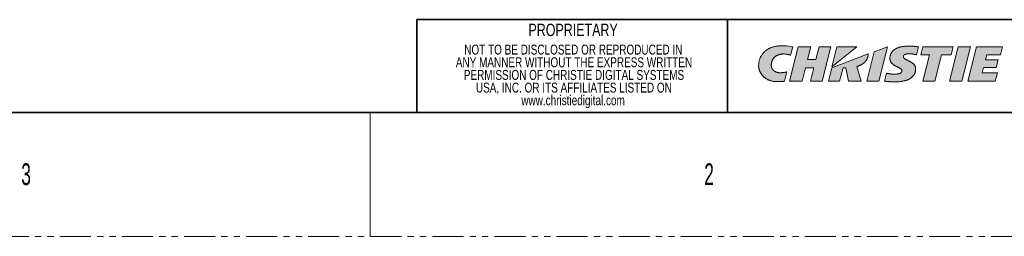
# Model space of a CAD drawing. Header units: millimetres. Extents: x 0 to 1118, y 0 to 864.
# Tile 61 of 86: x 766 to 968, y 0 to 44. Entities that reach past the tile are written whole.
import ezdxf

# ---------------------------------------------------------------- set-up
doc = ezdxf.new("R2010")
doc.units = ezdxf.units.MM
doc.linetypes.add('PHANTOM', pattern=[12.7, 6.35, -1.27, 1.27, -1.27, 1.27, -1.27])
doc.styles.add('SLDTEXTSTYLE1', font='TXT', dxfattribs={"width": 0.6})
doc.styles.add('SLDTEXTSTYLE2', font='TXT', dxfattribs={"width": 0.75})

# ---------------------------------------------------------------- blocks, each defined once
blk = doc.blocks.new('Christie-Logo')
at = {"linetype": 'Continuous'}
h = blk.add_hatch(color=7, dxfattribs=at)
edge = h.paths.add_edge_path(flags=0)
edge.add_spline(control_points=[(82.41, 138.59), (82.41, 138.64), (82.39, 138.74), (82.37, 138.88), (82.37, 139.03), (82.37, 139.17), (82.38, 139.31), (82.39, 139.46), (82.42, 139.6), (82.45, 139.74), (82.5, 139.88), (82.55, 140.02), (82.61, 140.15), (82.67, 140.29), (82.75, 140.41), (82.83, 140.54), (82.93, 140.65), (83.03, 140.77), (83.14, 140.87), (83.26, 140.98), (83.39, 141.07), (83.53, 141.16), (83.67, 141.24), (83.83, 141.31), (83.99, 141.38), (84.17, 141.43), (84.35, 141.48), (84.54, 141.52), (84.74, 141.55), (84.95, 141.56), (85.17, 141.57), (85.4, 141.56), (85.55, 141.55), (85.63, 141.55)], knot_values=[0, 0, 0, 0, 0.028084, 0.056174, 0.084271, 0.112379, 0.140499, 0.168636, 0.196798, 0.224995, 0.253243, 0.281562, 0.309976, 0.338519, 0.36723, 0.396153, 0.425344, 0.454865, 0.484784, 0.515181, 0.546141, 0.577755, 0.610123, 0.643349, 0.677544, 0.712819, 0.749293, 0.787082, 0.826309, 0.867093, 0.909556, 0.953818, 1, 1, 1, 1], weights=[1, 1, 1, 1, 1, 1, 1, 1, 1, 1, 1, 1, 1, 1, 1, 1, 1, 1, 1, 1, 1, 1, 1, 1, 1, 1, 1, 1, 1, 1, 1, 1, 1, 1], degree=3, periodic=0)
edge.add_spline(control_points=[(85.63, 141.55), (85.65, 141.54), (85.68, 141.54), (85.73, 141.53), (85.78, 141.53), (85.82, 141.52), (85.87, 141.51), (85.92, 141.51), (85.97, 141.5), (86.01, 141.49), (86.06, 141.48), (86.1, 141.47), (86.15, 141.46), (86.19, 141.45), (86.23, 141.44), (86.27, 141.43), (86.31, 141.42), (86.35, 141.41), (86.39, 141.4), (86.42, 141.39), (86.46, 141.38), (86.49, 141.37), (86.53, 141.35), (86.56, 141.34), (86.58, 141.33), (86.61, 141.33), (86.64, 141.32), (86.66, 141.31), (86.68, 141.3), (86.7, 141.29), (86.72, 141.28), (86.73, 141.28), (86.74, 141.27), (86.74, 141.27)], knot_values=[0, 0, 0, 0, 0.042348, 0.08466, 0.126877, 0.168935, 0.210773, 0.252326, 0.293529, 0.334317, 0.374623, 0.414381, 0.453524, 0.491982, 0.529688, 0.566573, 0.602568, 0.637603, 0.671607, 0.704512, 0.736246, 0.766738, 0.795919, 0.823716, 0.85006, 0.874878, 0.898101, 0.919656, 0.939475, 0.957486, 0.973622, 0.987815, 1, 1, 1, 1], weights=[1, 1, 1, 1, 1, 1, 1, 1, 1, 1, 1, 1, 1, 1, 1, 1, 1, 1, 1, 1, 1, 1, 1, 1, 1, 1, 1, 1, 1, 1, 1, 1, 1, 1], degree=3, periodic=0)
edge.add_line((86.74, 141.27), (87.25, 143.19))
edge.add_line((87.25, 143.19), (85.79, 143.4))
edge.add_spline(control_points=[(85.79, 143.4), (85.65, 143.41), (85.38, 143.43), (84.99, 143.45), (84.61, 143.45), (84.25, 143.43), (83.89, 143.4), (83.56, 143.35), (83.23, 143.29), (82.92, 143.21), (82.63, 143.13), (82.34, 143.02), (82.07, 142.91), (81.82, 142.78), (81.58, 142.65), (81.35, 142.5), (81.13, 142.34), (80.93, 142.17), (80.74, 142), (80.57, 141.81), (80.4, 141.62), (80.26, 141.42), (80.12, 141.21), (80, 140.99), (79.89, 140.77), (79.79, 140.55), (79.71, 140.31), (79.64, 140.08), (79.58, 139.84), (79.54, 139.59), (79.51, 139.35), (79.49, 139.1), (79.48, 138.93), (79.48, 138.84)], knot_values=[0, 0, 0, 0, 0.045913, 0.090143, 0.132769, 0.173874, 0.21354, 0.251853, 0.288898, 0.32476, 0.359526, 0.393282, 0.426114, 0.458108, 0.489347, 0.519914, 0.549889, 0.579349, 0.608369, 0.63702, 0.665367, 0.693473, 0.721396, 0.749189, 0.776901, 0.804575, 0.83225, 0.859962, 0.88774, 0.915611, 0.943598, 0.971722, 1, 1, 1, 1], weights=[1, 1, 1, 1, 1, 1, 1, 1, 1, 1, 1, 1, 1, 1, 1, 1, 1, 1, 1, 1, 1, 1, 1, 1, 1, 1, 1, 1, 1, 1, 1, 1, 1, 1], degree=3, periodic=0)
edge.add_spline(control_points=[(79.48, 138.84), (79.48, 138.81), (79.48, 138.74), (79.49, 138.62), (79.51, 138.5), (79.53, 138.37), (79.56, 138.24), (79.6, 138.1), (79.64, 137.95), (79.69, 137.81), (79.75, 137.66), (79.82, 137.5), (79.9, 137.35), (79.98, 137.19), (80.08, 137.04), (80.18, 136.89), (80.3, 136.73), (80.42, 136.59), (80.56, 136.44), (80.71, 136.3), (80.86, 136.17), (81.03, 136.04), (81.21, 135.92), (81.41, 135.8), (81.61, 135.7), (81.83, 135.6), (82.06, 135.51), (82.31, 135.44), (82.56, 135.38), (82.84, 135.32), (83.12, 135.29), (83.42, 135.26), (83.63, 135.26), (83.73, 135.26)], knot_values=[0, 0, 0, 0, 0.017058, 0.035556, 0.055409, 0.076534, 0.098846, 0.122267, 0.146719, 0.172131, 0.198439, 0.225583, 0.253513, 0.282187, 0.311571, 0.341644, 0.372394, 0.403825, 0.435949, 0.468796, 0.502409, 0.536845, 0.572177, 0.608491, 0.645887, 0.684481, 0.724399, 0.765778, 0.808765, 0.853516, 0.900194, 0.948964, 1, 1, 1, 1], weights=[1, 1, 1, 1, 1, 1, 1, 1, 1, 1, 1, 1, 1, 1, 1, 1, 1, 1, 1, 1, 1, 1, 1, 1, 1, 1, 1, 1, 1, 1, 1, 1, 1, 1], degree=3, periodic=0)
edge.add_spline(control_points=[(83.73, 135.26), (83.76, 135.26), (83.82, 135.26), (83.9, 135.26), (83.98, 135.26), (84.06, 135.26), (84.13, 135.26), (84.2, 135.27), (84.28, 135.27), (84.34, 135.27), (84.41, 135.27), (84.48, 135.28), (84.54, 135.28), (84.6, 135.28), (84.66, 135.28), (84.72, 135.29), (84.77, 135.29), (84.83, 135.29), (84.88, 135.3), (84.93, 135.3), (84.98, 135.31), (85.02, 135.31), (85.06, 135.31), (85.11, 135.32), (85.15, 135.32), (85.18, 135.33), (85.22, 135.33), (85.25, 135.33), (85.28, 135.34), (85.31, 135.34), (85.34, 135.34), (85.37, 135.35), (85.38, 135.35), (85.39, 135.35)], knot_values=[0, 0, 0, 0, 0.050291, 0.09936, 0.147212, 0.193847, 0.239269, 0.283478, 0.326479, 0.368271, 0.408858, 0.448242, 0.486424, 0.523405, 0.559189, 0.593776, 0.627168, 0.659367, 0.690373, 0.72019, 0.748817, 0.776256, 0.802509, 0.827576, 0.851459, 0.874159, 0.895676, 0.916013, 0.935168, 0.953144, 0.969941, 0.985559, 1, 1, 1, 1], weights=[1, 1, 1, 1, 1, 1, 1, 1, 1, 1, 1, 1, 1, 1, 1, 1, 1, 1, 1, 1, 1, 1, 1, 1, 1, 1, 1, 1, 1, 1, 1, 1, 1, 1], degree=3, periodic=0)
edge.add_line((85.39, 135.35), (85.92, 137.48))
edge.add_spline(control_points=[(85.92, 137.48), (85.91, 137.47), (85.87, 137.46), (85.82, 137.45), (85.77, 137.44), (85.72, 137.43), (85.67, 137.42), (85.62, 137.4), (85.57, 137.39), (85.52, 137.39), (85.48, 137.38), (85.43, 137.37), (85.38, 137.36), (85.33, 137.35), (85.28, 137.35), (85.23, 137.34), (85.18, 137.34), (85.13, 137.33), (85.08, 137.33), (85.03, 137.32), (84.98, 137.32), (84.93, 137.31), (84.88, 137.31), (84.82, 137.31), (84.77, 137.3), (84.71, 137.3), (84.66, 137.3), (84.6, 137.3), (84.54, 137.3), (84.48, 137.3), (84.42, 137.3), (84.36, 137.3), (84.32, 137.3), (84.3, 137.3)], knot_values=[0, 0, 0, 0, 0.032415, 0.064382, 0.09595, 0.127164, 0.158069, 0.18871, 0.219131, 0.249379, 0.279498, 0.309533, 0.339531, 0.369535, 0.399591, 0.429745, 0.46004, 0.490523, 0.521236, 0.552226, 0.583535, 0.615209, 0.64729, 0.679823, 0.71285, 0.746415, 0.78056, 0.815329, 0.850763, 0.886905, 0.923798, 0.961482, 1, 1, 1, 1], weights=[1, 1, 1, 1, 1, 1, 1, 1, 1, 1, 1, 1, 1, 1, 1, 1, 1, 1, 1, 1, 1, 1, 1, 1, 1, 1, 1, 1, 1, 1, 1, 1, 1, 1], degree=3, periodic=0)
edge.add_spline(control_points=[(84.3, 137.3), (84.26, 137.3), (84.19, 137.3), (84.09, 137.3), (83.99, 137.31), (83.89, 137.33), (83.8, 137.35), (83.71, 137.37), (83.62, 137.39), (83.54, 137.42), (83.45, 137.45), (83.37, 137.48), (83.3, 137.52), (83.22, 137.56), (83.15, 137.6), (83.08, 137.64), (83.02, 137.69), (82.96, 137.74), (82.9, 137.79), (82.84, 137.84), (82.79, 137.89), (82.74, 137.95), (82.7, 138), (82.65, 138.06), (82.61, 138.12), (82.58, 138.17), (82.54, 138.23), (82.51, 138.29), (82.49, 138.35), (82.46, 138.41), (82.44, 138.47), (82.43, 138.53), (82.42, 138.57), (82.41, 138.59)], knot_values=[0, 0, 0, 0, 0.042481, 0.083926, 0.124393, 0.163933, 0.202599, 0.240439, 0.277498, 0.31382, 0.349443, 0.384404, 0.418736, 0.452469, 0.48563, 0.518243, 0.550329, 0.581905, 0.612986, 0.643585, 0.673712, 0.703375, 0.73258, 0.761332, 0.789633, 0.817485, 0.84489, 0.871848, 0.89836, 0.924428, 0.950055, 0.975243, 1, 1, 1, 1], weights=[1, 1, 1, 1, 1, 1, 1, 1, 1, 1, 1, 1, 1, 1, 1, 1, 1, 1, 1, 1, 1, 1, 1, 1, 1, 1, 1, 1, 1, 1, 1, 1, 1, 1], degree=3, periodic=0)
h = blk.add_hatch(color=7, dxfattribs=at)
edge = h.paths.add_edge_path(flags=0)
edge.add_spline(control_points=[(110.52, 135.21), (110.49, 135.21), (110.44, 135.21), (110.36, 135.21), (110.28, 135.21), (110.19, 135.21), (110.11, 135.22), (110.03, 135.22), (109.94, 135.22), (109.86, 135.22), (109.77, 135.22), (109.69, 135.22), (109.6, 135.23), (109.52, 135.23), (109.43, 135.23), (109.35, 135.24), (109.27, 135.24), (109.18, 135.25), (109.1, 135.25), (109.02, 135.26), (108.94, 135.26), (108.86, 135.27), (108.78, 135.28), (108.7, 135.29), (108.63, 135.29), (108.55, 135.3), (108.48, 135.31), (108.41, 135.32), (108.34, 135.33), (108.28, 135.34), (108.22, 135.35), (108.16, 135.37), (108.12, 135.37), (108.1, 135.38)], knot_values=[0, 0, 0, 0, 0.032354, 0.065235, 0.098588, 0.132356, 0.166485, 0.200917, 0.235598, 0.270472, 0.305484, 0.340578, 0.375699, 0.410791, 0.445799, 0.480669, 0.515345, 0.549773, 0.583899, 0.617666, 0.651023, 0.683914, 0.716286, 0.748085, 0.77926, 0.809757, 0.839524, 0.86851, 0.896665, 0.923939, 0.950284, 0.975653, 1, 1, 1, 1], weights=[1, 1, 1, 1, 1, 1, 1, 1, 1, 1, 1, 1, 1, 1, 1, 1, 1, 1, 1, 1, 1, 1, 1, 1, 1, 1, 1, 1, 1, 1, 1, 1, 1, 1], degree=3, periodic=0)
edge.add_line((108.1, 135.38), (108.55, 137.19))
edge.add_spline(control_points=[(108.55, 137.19), (108.57, 137.18), (108.61, 137.17), (108.67, 137.16), (108.73, 137.14), (108.79, 137.13), (108.85, 137.12), (108.92, 137.1), (108.99, 137.09), (109.06, 137.08), (109.13, 137.07), (109.2, 137.06), (109.27, 137.05), (109.34, 137.04), (109.41, 137.03), (109.49, 137.02), (109.56, 137.01), (109.64, 137.01), (109.71, 137), (109.78, 136.99), (109.86, 136.99), (109.93, 136.98), (110, 136.98), (110.08, 136.97), (110.15, 136.97), (110.22, 136.97), (110.29, 136.96), (110.35, 136.96), (110.42, 136.96), (110.49, 136.96), (110.55, 136.96), (110.61, 136.95), (110.65, 136.95), (110.67, 136.95)], knot_values=[0, 0, 0, 0, 0.027406, 0.055734, 0.084924, 0.114917, 0.145655, 0.177079, 0.209127, 0.241739, 0.274852, 0.308403, 0.342329, 0.376567, 0.411053, 0.445721, 0.480509, 0.51535, 0.550181, 0.584936, 0.619549, 0.653955, 0.68809, 0.721886, 0.755279, 0.788203, 0.820592, 0.852379, 0.8835, 0.913889, 0.943479, 0.972204, 1, 1, 1, 1], weights=[1, 1, 1, 1, 1, 1, 1, 1, 1, 1, 1, 1, 1, 1, 1, 1, 1, 1, 1, 1, 1, 1, 1, 1, 1, 1, 1, 1, 1, 1, 1, 1, 1, 1], degree=3, periodic=0)
edge.add_spline(control_points=[(110.67, 136.95), (110.7, 136.95), (110.76, 136.96), (110.85, 136.96), (110.93, 136.96), (111.01, 136.97), (111.09, 136.98), (111.16, 136.99), (111.23, 137.01), (111.3, 137.02), (111.37, 137.04), (111.43, 137.06), (111.49, 137.08), (111.54, 137.1), (111.6, 137.13), (111.65, 137.15), (111.7, 137.18), (111.74, 137.21), (111.78, 137.24), (111.82, 137.27), (111.86, 137.3), (111.89, 137.34), (111.92, 137.37), (111.95, 137.41), (111.97, 137.45), (111.99, 137.48), (112.01, 137.52), (112.03, 137.56), (112.04, 137.6), (112.05, 137.65), (112.06, 137.69), (112.06, 137.73), (112.06, 137.76), (112.06, 137.78)], knot_values=[0, 0, 0, 0, 0.049986, 0.09829, 0.144951, 0.190007, 0.233499, 0.275471, 0.315965, 0.355027, 0.392705, 0.429047, 0.464106, 0.497936, 0.530593, 0.562137, 0.592631, 0.62214, 0.650734, 0.678486, 0.705471, 0.731768, 0.757459, 0.782628, 0.807362, 0.831748, 0.855874, 0.87983, 0.903701, 0.927573, 0.951528, 0.975645, 1, 1, 1, 1], weights=[1, 1, 1, 1, 1, 1, 1, 1, 1, 1, 1, 1, 1, 1, 1, 1, 1, 1, 1, 1, 1, 1, 1, 1, 1, 1, 1, 1, 1, 1, 1, 1, 1, 1], degree=3, periodic=0)
edge.add_spline(control_points=[(112.06, 137.78), (112.06, 137.8), (112.06, 137.85), (112.03, 137.93), (111.99, 138), (111.94, 138.07), (111.87, 138.13), (111.79, 138.2), (111.7, 138.26), (111.61, 138.32), (111.5, 138.37), (111.39, 138.43), (111.27, 138.49), (111.15, 138.55), (111.02, 138.61), (110.89, 138.67), (110.76, 138.74), (110.63, 138.81), (110.49, 138.88), (110.36, 138.95), (110.24, 139.03), (110.11, 139.12), (110, 139.21), (109.88, 139.31), (109.78, 139.41), (109.68, 139.52), (109.59, 139.64), (109.51, 139.76), (109.45, 139.9), (109.39, 140.05), (109.35, 140.2), (109.33, 140.37), (109.33, 140.48), (109.33, 140.54)], knot_values=[0, 0, 0, 0, 0.019209, 0.038196, 0.057776, 0.078541, 0.100854, 0.124897, 0.150722, 0.178288, 0.207499, 0.238218, 0.270283, 0.30352, 0.337743, 0.372768, 0.40841, 0.444493, 0.480851, 0.517334, 0.55381, 0.590176, 0.626361, 0.662332, 0.698105, 0.733753, 0.769413, 0.80529, 0.841665, 0.878888, 0.91737, 0.957575, 1, 1, 1, 1], weights=[1, 1, 1, 1, 1, 1, 1, 1, 1, 1, 1, 1, 1, 1, 1, 1, 1, 1, 1, 1, 1, 1, 1, 1, 1, 1, 1, 1, 1, 1, 1, 1, 1, 1], degree=3, periodic=0)
edge.add_spline(control_points=[(109.33, 140.54), (109.33, 140.59), (109.33, 140.71), (109.34, 140.87), (109.36, 141.03), (109.4, 141.19), (109.44, 141.34), (109.49, 141.48), (109.54, 141.62), (109.61, 141.76), (109.69, 141.89), (109.78, 142.02), (109.87, 142.14), (109.98, 142.25), (110.09, 142.36), (110.22, 142.47), (110.35, 142.57), (110.49, 142.66), (110.65, 142.75), (110.81, 142.83), (110.98, 142.91), (111.16, 142.98), (111.36, 143.05), (111.56, 143.11), (111.77, 143.16), (111.99, 143.21), (112.22, 143.25), (112.46, 143.28), (112.71, 143.31), (112.97, 143.34), (113.24, 143.35), (113.53, 143.36), (113.72, 143.36), (113.81, 143.36)], knot_values=[0, 0, 0, 0, 0.028319, 0.05596, 0.082999, 0.109522, 0.135619, 0.161391, 0.186941, 0.212379, 0.237819, 0.263376, 0.289169, 0.315311, 0.341918, 0.369099, 0.39696, 0.425601, 0.455118, 0.485598, 0.517124, 0.549773, 0.583616, 0.618718, 0.655141, 0.692939, 0.732166, 0.772869, 0.815094, 0.858881, 0.904271, 0.951299, 1, 1, 1, 1], weights=[1, 1, 1, 1, 1, 1, 1, 1, 1, 1, 1, 1, 1, 1, 1, 1, 1, 1, 1, 1, 1, 1, 1, 1, 1, 1, 1, 1, 1, 1, 1, 1, 1, 1], degree=3, periodic=0)
edge.add_spline(control_points=[(113.81, 143.36), (113.84, 143.36), (113.88, 143.36), (113.95, 143.36), (114.01, 143.36), (114.08, 143.36), (114.15, 143.36), (114.22, 143.35), (114.28, 143.35), (114.35, 143.35), (114.42, 143.34), (114.49, 143.34), (114.55, 143.33), (114.62, 143.32), (114.68, 143.32), (114.75, 143.31), (114.82, 143.31), (114.88, 143.3), (114.95, 143.29), (115.01, 143.28), (115.07, 143.28), (115.14, 143.27), (115.2, 143.26), (115.26, 143.25), (115.33, 143.25), (115.39, 143.24), (115.45, 143.23), (115.51, 143.22), (115.57, 143.22), (115.63, 143.21), (115.69, 143.2), (115.75, 143.19), (115.78, 143.19), (115.8, 143.19)], knot_values=[0, 0, 0, 0, 0.033688, 0.067401, 0.101127, 0.134857, 0.168578, 0.20228, 0.23595, 0.269577, 0.303147, 0.336649, 0.370069, 0.403395, 0.436612, 0.469708, 0.502668, 0.535479, 0.568128, 0.600599, 0.632878, 0.664952, 0.696805, 0.728424, 0.759793, 0.790898, 0.821724, 0.852256, 0.882481, 0.912382, 0.941945, 0.971156, 1, 1, 1, 1], weights=[1, 1, 1, 1, 1, 1, 1, 1, 1, 1, 1, 1, 1, 1, 1, 1, 1, 1, 1, 1, 1, 1, 1, 1, 1, 1, 1, 1, 1, 1, 1, 1, 1, 1], degree=3, periodic=0)
edge.add_line((115.8, 143.19), (115.35, 141.39))
edge.add_spline(control_points=[(115.35, 141.39), (115.34, 141.39), (115.31, 141.4), (115.26, 141.41), (115.22, 141.42), (115.17, 141.43), (115.12, 141.44), (115.07, 141.45), (115.02, 141.46), (114.97, 141.47), (114.92, 141.48), (114.87, 141.49), (114.82, 141.5), (114.77, 141.51), (114.72, 141.52), (114.66, 141.52), (114.61, 141.53), (114.56, 141.54), (114.5, 141.55), (114.45, 141.55), (114.4, 141.56), (114.34, 141.56), (114.29, 141.57), (114.24, 141.58), (114.19, 141.58), (114.14, 141.58), (114.09, 141.59), (114.03, 141.59), (113.98, 141.59), (113.94, 141.59), (113.89, 141.6), (113.84, 141.6), (113.81, 141.6), (113.79, 141.6)], knot_values=[0, 0, 0, 0, 0.028728, 0.0581, 0.088073, 0.118605, 0.149654, 0.181179, 0.213136, 0.245484, 0.27818, 0.311182, 0.344447, 0.377932, 0.411596, 0.445396, 0.47929, 0.513234, 0.547187, 0.581106, 0.61495, 0.648676, 0.682242, 0.715606, 0.748727, 0.781563, 0.814073, 0.846216, 0.87795, 0.909236, 0.940032, 0.9703, 1, 1, 1, 1], weights=[1, 1, 1, 1, 1, 1, 1, 1, 1, 1, 1, 1, 1, 1, 1, 1, 1, 1, 1, 1, 1, 1, 1, 1, 1, 1, 1, 1, 1, 1, 1, 1, 1, 1], degree=3, periodic=0)
edge.add_spline(control_points=[(113.79, 141.6), (113.76, 141.6), (113.69, 141.6), (113.59, 141.59), (113.5, 141.59), (113.41, 141.58), (113.33, 141.58), (113.25, 141.57), (113.17, 141.56), (113.1, 141.55), (113.03, 141.53), (112.97, 141.52), (112.91, 141.5), (112.85, 141.49), (112.8, 141.47), (112.75, 141.45), (112.7, 141.43), (112.66, 141.41), (112.62, 141.38), (112.59, 141.36), (112.56, 141.33), (112.53, 141.31), (112.5, 141.28), (112.48, 141.25), (112.46, 141.22), (112.44, 141.19), (112.42, 141.16), (112.41, 141.13), (112.4, 141.09), (112.39, 141.06), (112.39, 141.03), (112.39, 140.99), (112.39, 140.97), (112.38, 140.96)], knot_values=[0, 0, 0, 0, 0.059859, 0.117012, 0.171528, 0.223477, 0.272932, 0.319967, 0.364659, 0.407086, 0.447332, 0.485482, 0.521623, 0.55585, 0.588259, 0.618954, 0.648043, 0.675639, 0.701863, 0.726841, 0.750706, 0.773595, 0.795649, 0.817012, 0.837829, 0.858241, 0.878384, 0.898387, 0.918368, 0.938434, 0.958677, 0.979177, 1, 1, 1, 1], weights=[1, 1, 1, 1, 1, 1, 1, 1, 1, 1, 1, 1, 1, 1, 1, 1, 1, 1, 1, 1, 1, 1, 1, 1, 1, 1, 1, 1, 1, 1, 1, 1, 1, 1], degree=3, periodic=0)
edge.add_spline(control_points=[(112.38, 140.96), (112.39, 140.93), (112.39, 140.87), (112.42, 140.79), (112.46, 140.71), (112.51, 140.63), (112.58, 140.56), (112.66, 140.5), (112.75, 140.43), (112.85, 140.37), (112.95, 140.31), (113.07, 140.25), (113.19, 140.19), (113.31, 140.12), (113.44, 140.06), (113.58, 140), (113.71, 139.93), (113.84, 139.87), (113.98, 139.79), (114.11, 139.72), (114.24, 139.64), (114.37, 139.56), (114.49, 139.47), (114.6, 139.37), (114.71, 139.27), (114.81, 139.16), (114.9, 139.05), (114.98, 138.93), (115.04, 138.79), (115.1, 138.65), (115.14, 138.5), (115.16, 138.34), (115.17, 138.23), (115.17, 138.17)], knot_values=[0, 0, 0, 0, 0.020901, 0.041381, 0.062233, 0.084055, 0.107241, 0.132004, 0.158427, 0.186495, 0.21613, 0.247209, 0.27958, 0.313072, 0.347506, 0.382695, 0.418455, 0.454605, 0.490975, 0.527408, 0.563766, 0.599935, 0.635833, 0.671418, 0.706693, 0.741721, 0.77663, 0.811619, 0.846968, 0.883032, 0.920233, 0.95905, 1, 1, 1, 1], weights=[1, 1, 1, 1, 1, 1, 1, 1, 1, 1, 1, 1, 1, 1, 1, 1, 1, 1, 1, 1, 1, 1, 1, 1, 1, 1, 1, 1, 1, 1, 1, 1, 1, 1], degree=3, periodic=0)
edge.add_spline(control_points=[(115.17, 138.17), (115.17, 138.11), (115.16, 138), (115.15, 137.83), (115.12, 137.67), (115.09, 137.51), (115.05, 137.35), (114.99, 137.2), (114.93, 137.05), (114.85, 136.91), (114.77, 136.77), (114.68, 136.64), (114.57, 136.51), (114.46, 136.39), (114.34, 136.28), (114.21, 136.17), (114.06, 136.06), (113.91, 135.96), (113.75, 135.87), (113.58, 135.78), (113.4, 135.7), (113.21, 135.62), (113.01, 135.55), (112.81, 135.49), (112.59, 135.43), (112.36, 135.38), (112.13, 135.34), (111.88, 135.3), (111.63, 135.27), (111.36, 135.24), (111.09, 135.23), (110.8, 135.21), (110.61, 135.21), (110.52, 135.21)], knot_values=[0, 0, 0, 0, 0.028, 0.055411, 0.082315, 0.108802, 0.134965, 0.160902, 0.186714, 0.212505, 0.238378, 0.264438, 0.290788, 0.317528, 0.344754, 0.372561, 0.401034, 0.430258, 0.460309, 0.49126, 0.523177, 0.556123, 0.590154, 0.625324, 0.66168, 0.699268, 0.738129, 0.778302, 0.819822, 0.862722, 0.907033, 0.952783, 1, 1, 1, 1], weights=[1, 1, 1, 1, 1, 1, 1, 1, 1, 1, 1, 1, 1, 1, 1, 1, 1, 1, 1, 1, 1, 1, 1, 1, 1, 1, 1, 1, 1, 1, 1, 1, 1, 1], degree=3, periodic=0)
for points in [[(93.95, 135.38), (95.92, 143.19), (93.23, 143.19), (92.5, 140.34), (90.59, 140.34), (91.32, 143.19), (88.5, 143.19), (86.54, 135.38), (89.36, 135.38), (90.13, 138.43), (92.02, 138.43), (91.27, 135.38)], [(97.28, 143.19), (96.15, 138.65), (101.79, 143.19)], [(106.84, 135.38), (108.79, 143.18), (108.79, 143.19), (105.73, 142.05), (104.06, 135.38)], [(123.24, 141.35), (123.7, 143.19), (116.84, 143.19), (116.38, 141.35), (118.33, 141.35), (116.79, 135.38), (119.57, 135.38), (121.07, 141.35)], [(125.68, 135.38), (127.64, 143.19), (127.64, 143.19), (124.86, 143.19), (122.9, 135.38)], [(131.32, 141.36), (134.45, 141.36), (134.91, 143.19), (129, 143.19), (127.04, 135.38), (133.27, 135.38), (133.74, 137.24), (130.28, 137.24), (130.6, 138.5), (133.51, 138.5), (133.95, 140.26), (131.05, 140.26)]]:
    blk.add_hatch(color=7, dxfattribs=at).paths.add_polyline_path(points, flags=0)
h = blk.add_hatch(color=7, dxfattribs=at)
edge = h.paths.add_edge_path(flags=0)
edge.add_line((97.85, 135.38), (98.68, 138.42))
edge.add_line((98.68, 138.42), (99.33, 138.42))
edge.add_line((99.33, 138.42), (99.94, 135.38))
edge.add_line((99.94, 135.38), (102.76, 135.38))
edge.add_line((102.76, 135.38), (101.84, 138.71))
edge.add_spline(control_points=[(101.84, 138.71), (101.88, 138.73), (101.96, 138.75), (102.07, 138.79), (102.19, 138.83), (102.3, 138.88), (102.41, 138.92), (102.52, 138.97), (102.62, 139.02), (102.72, 139.07), (102.82, 139.12), (102.92, 139.18), (103.01, 139.23), (103.11, 139.29), (103.19, 139.35), (103.28, 139.41), (103.36, 139.47), (103.44, 139.54), (103.52, 139.6), (103.59, 139.67), (103.66, 139.74), (103.73, 139.81), (103.79, 139.89), (103.85, 139.96), (103.91, 140.04), (103.97, 140.12), (104.02, 140.2), (104.06, 140.28), (104.11, 140.36), (104.15, 140.45), (104.19, 140.53), (104.22, 140.62), (104.24, 140.68), (104.25, 140.71)], knot_values=[0, 0, 0, 0, 0.038456, 0.076397, 0.113823, 0.150738, 0.187146, 0.223052, 0.258461, 0.293382, 0.327822, 0.361792, 0.3953, 0.428361, 0.460987, 0.493195, 0.525, 0.556421, 0.587479, 0.618195, 0.648595, 0.678703, 0.708548, 0.738159, 0.767568, 0.79681, 0.825919, 0.854933, 0.883892, 0.912835, 0.941805, 0.970845, 1, 1, 1, 1], weights=[1, 1, 1, 1, 1, 1, 1, 1, 1, 1, 1, 1, 1, 1, 1, 1, 1, 1, 1, 1, 1, 1, 1, 1, 1, 1, 1, 1, 1, 1, 1, 1, 1, 1], degree=3, periodic=0)
edge.add_spline(control_points=[(104.25, 140.71), (104.25, 140.72), (104.26, 140.74), (104.27, 140.77), (104.28, 140.81), (104.29, 140.84), (104.3, 140.87), (104.3, 140.9), (104.31, 140.93), (104.32, 140.95), (104.32, 140.98), (104.33, 141.01), (104.34, 141.04), (104.34, 141.07), (104.35, 141.09), (104.35, 141.12), (104.36, 141.15), (104.36, 141.18), (104.37, 141.2), (104.37, 141.23), (104.38, 141.26), (104.38, 141.28), (104.38, 141.31), (104.39, 141.33), (104.39, 141.36), (104.39, 141.39), (104.4, 141.41), (104.4, 141.44), (104.4, 141.46), (104.4, 141.49), (104.41, 141.52), (104.41, 141.54), (104.41, 141.56), (104.41, 141.57)], knot_values=[0, 0, 0, 0, 0.038456, 0.076214, 0.113304, 0.149756, 0.185598, 0.220862, 0.255575, 0.289769, 0.323472, 0.356714, 0.389526, 0.421936, 0.453973, 0.485669, 0.51705, 0.548148, 0.578991, 0.609608, 0.640027, 0.670279, 0.70039, 0.730391, 0.760308, 0.790171, 0.820007, 0.849843, 0.879708, 0.909629, 0.939634, 0.969748, 1, 1, 1, 1], weights=[1, 1, 1, 1, 1, 1, 1, 1, 1, 1, 1, 1, 1, 1, 1, 1, 1, 1, 1, 1, 1, 1, 1, 1, 1, 1, 1, 1, 1, 1, 1, 1, 1, 1], degree=3, periodic=0)
edge.add_line((104.41, 141.57), (96.09, 138.42))
edge.add_line((96.09, 138.42), (95.33, 135.38))
edge.add_line((95.33, 135.38), (97.85, 135.38))
at = {"color": 7, "linetype": 'Continuous', "lineweight": 18}
for p, q in [((87.25, 143.19), (85.79, 143.4)), ((88.5, 143.19), (86.54, 135.38)), ((86.74, 141.27), (87.25, 143.19)), ((91.32, 143.19), (88.5, 143.19)), ((90.59, 140.34), (91.32, 143.19)), ((93.23, 143.19), (92.5, 140.34)), ((95.92, 143.19), (93.23, 143.19)), ((93.95, 135.38), (95.92, 143.19)), ((104.41, 141.57), (96.09, 138.42)), ((96.15, 138.65), (101.79, 143.19)), ((97.28, 143.19), (96.15, 138.65)), ((101.79, 143.19), (97.28, 143.19)), ((105.73, 142.05), (104.06, 135.38)), ((108.79, 143.19), (105.73, 142.05)), ((106.84, 135.38), (108.79, 143.18)), ((108.79, 143.18), (108.79, 143.19)), ((115.8, 143.19), (115.35, 141.39)), ((116.84, 143.19), (116.38, 141.35)), ((116.38, 141.35), (118.33, 141.35)), ((118.33, 141.35), (116.79, 135.38)), ((123.7, 143.19), (116.84, 143.19)), ((119.57, 135.38), (121.07, 141.35)), ((121.07, 141.35), (123.24, 141.35)), ((124.86, 143.19), (122.9, 135.38)), ((123.24, 141.35), (123.7, 143.19)), ((127.64, 143.19), (124.86, 143.19)), ((125.68, 135.38), (127.64, 143.19)), ((129, 143.19), (127.04, 135.38)), ((127.64, 143.19), (127.64, 143.19)), ((134.91, 143.19), (129, 143.19)), ((131.05, 140.26), (131.32, 141.36)), ((131.32, 141.36), (134.45, 141.36)), ((134.45, 141.36), (134.91, 143.19)), ((92.5, 140.34), (90.59, 140.34)), ((133.95, 140.26), (131.05, 140.26)), ((133.51, 138.5), (133.95, 140.26)), ((85.39, 135.35), (85.92, 137.48)), ((89.36, 135.38), (90.13, 138.43)), ((90.13, 138.43), (92.02, 138.43)), ((92.02, 138.43), (91.27, 135.38)), ((96.09, 138.42), (95.33, 135.38)), ((97.85, 135.38), (98.68, 138.42)), ((98.68, 138.42), (99.33, 138.42)), ((99.33, 138.42), (99.94, 135.38)), ((102.76, 135.38), (101.84, 138.71)), ((108.1, 135.38), (108.55, 137.19)), ((130.28, 137.24), (130.6, 138.5)), ((133.74, 137.24), (130.28, 137.24)), ((130.6, 138.5), (133.51, 138.5)), ((133.27, 135.38), (133.74, 137.24)), ((86.54, 135.38), (89.36, 135.38)), ((91.27, 135.38), (93.95, 135.38)), ((95.33, 135.38), (97.85, 135.38)), ((99.94, 135.38), (102.76, 135.38)), ((104.06, 135.38), (106.84, 135.38)), ((116.79, 135.38), (119.57, 135.38)), ((122.9, 135.38), (125.68, 135.38)), ((127.04, 135.38), (133.27, 135.38))]:
    blk.add_line(p, q, dxfattribs=at)
at = {"color": 8, "linetype": 'Continuous', "lineweight": 0}
for points, knots in [([(85.79, 143.4), (85.65, 143.41), (85.38, 143.43), (84.99, 143.45), (84.61, 143.45), (84.25, 143.43), (83.89, 143.4), (83.56, 143.35), (83.23, 143.29), (82.92, 143.21), (82.63, 143.13), (82.34, 143.02), (82.07, 142.91), (81.82, 142.78), (81.58, 142.65), (81.35, 142.5), (81.13, 142.34), (80.93, 142.17), (80.74, 142), (80.57, 141.81), (80.4, 141.62), (80.26, 141.42), (80.12, 141.21), (80, 140.99), (79.89, 140.77), (79.79, 140.55), (79.71, 140.31), (79.64, 140.08), (79.58, 139.84), (79.54, 139.59), (79.51, 139.35), (79.49, 139.1), (79.48, 138.93), (79.48, 138.84)], [0, 0, 0, 0, 0.045913, 0.090143, 0.132769, 0.173874, 0.21354, 0.251853, 0.288898, 0.32476, 0.359526, 0.393282, 0.426114, 0.458108, 0.489347, 0.519914, 0.549889, 0.579349, 0.608369, 0.63702, 0.665367, 0.693473, 0.721396, 0.749189, 0.776901, 0.804575, 0.83225, 0.859962, 0.88774, 0.915611, 0.943598, 0.971722, 1, 1, 1, 1]), ([(109.33, 140.54), (109.33, 140.59), (109.33, 140.71), (109.34, 140.87), (109.36, 141.03), (109.4, 141.19), (109.44, 141.34), (109.49, 141.48), (109.54, 141.62), (109.61, 141.76), (109.69, 141.89), (109.78, 142.02), (109.87, 142.14), (109.98, 142.25), (110.09, 142.36), (110.22, 142.47), (110.35, 142.57), (110.49, 142.66), (110.65, 142.75), (110.81, 142.83), (110.98, 142.91), (111.16, 142.98), (111.36, 143.05), (111.56, 143.11), (111.77, 143.16), (111.99, 143.21), (112.22, 143.25), (112.46, 143.28), (112.71, 143.31), (112.97, 143.34), (113.24, 143.35), (113.53, 143.36), (113.72, 143.36), (113.81, 143.36)], [0, 0, 0, 0, 0.028319, 0.05596, 0.082999, 0.109522, 0.135619, 0.161391, 0.186941, 0.212379, 0.237819, 0.263376, 0.289169, 0.315311, 0.341918, 0.369099, 0.39696, 0.425601, 0.455118, 0.485598, 0.517124, 0.549773, 0.583616, 0.618718, 0.655141, 0.692939, 0.732166, 0.772869, 0.815094, 0.858881, 0.904271, 0.951299, 1, 1, 1, 1]), ([(113.81, 143.36), (113.84, 143.36), (113.88, 143.36), (113.95, 143.36), (114.01, 143.36), (114.08, 143.36), (114.15, 143.36), (114.22, 143.35), (114.28, 143.35), (114.35, 143.35), (114.42, 143.34), (114.49, 143.34), (114.55, 143.33), (114.62, 143.32), (114.68, 143.32), (114.75, 143.31), (114.82, 143.31), (114.88, 143.3), (114.95, 143.29), (115.01, 143.28), (115.07, 143.28), (115.14, 143.27), (115.2, 143.26), (115.26, 143.25), (115.33, 143.25), (115.39, 143.24), (115.45, 143.23), (115.51, 143.22), (115.57, 143.22), (115.63, 143.21), (115.69, 143.2), (115.75, 143.19), (115.78, 143.19), (115.8, 143.19)], [0, 0, 0, 0, 0.033688, 0.067401, 0.101127, 0.134857, 0.168578, 0.20228, 0.23595, 0.269577, 0.303147, 0.336649, 0.370069, 0.403395, 0.436612, 0.469708, 0.502668, 0.535479, 0.568128, 0.600599, 0.632878, 0.664952, 0.696805, 0.728424, 0.759793, 0.790898, 0.821724, 0.852256, 0.882481, 0.912382, 0.941945, 0.971156, 1, 1, 1, 1]), ([(82.41, 138.59), (82.41, 138.64), (82.39, 138.74), (82.37, 138.88), (82.37, 139.03), (82.37, 139.17), (82.38, 139.31), (82.39, 139.46), (82.42, 139.6), (82.45, 139.74), (82.5, 139.88), (82.55, 140.02), (82.61, 140.15), (82.67, 140.29), (82.75, 140.41), (82.83, 140.54), (82.93, 140.65), (83.03, 140.77), (83.14, 140.87), (83.26, 140.98), (83.39, 141.07), (83.53, 141.16), (83.67, 141.24), (83.83, 141.31), (83.99, 141.38), (84.17, 141.43), (84.35, 141.48), (84.54, 141.52), (84.74, 141.55), (84.95, 141.56), (85.17, 141.57), (85.4, 141.56), (85.55, 141.55), (85.63, 141.55)], [0, 0, 0, 0, 0.028084, 0.056174, 0.084271, 0.112379, 0.140499, 0.168636, 0.196798, 0.224995, 0.253243, 0.281562, 0.309976, 0.338519, 0.36723, 0.396153, 0.425344, 0.454865, 0.484784, 0.515181, 0.546141, 0.577755, 0.610123, 0.643349, 0.677544, 0.712819, 0.749293, 0.787082, 0.826309, 0.867093, 0.909556, 0.953818, 1, 1, 1, 1]), ([(85.63, 141.55), (85.65, 141.54), (85.68, 141.54), (85.73, 141.53), (85.78, 141.53), (85.82, 141.52), (85.87, 141.51), (85.92, 141.51), (85.97, 141.5), (86.01, 141.49), (86.06, 141.48), (86.1, 141.47), (86.15, 141.46), (86.19, 141.45), (86.23, 141.44), (86.27, 141.43), (86.31, 141.42), (86.35, 141.41), (86.39, 141.4), (86.42, 141.39), (86.46, 141.38), (86.49, 141.37), (86.53, 141.35), (86.56, 141.34), (86.58, 141.33), (86.61, 141.33), (86.64, 141.32), (86.66, 141.31), (86.68, 141.3), (86.7, 141.29), (86.72, 141.28), (86.73, 141.28), (86.74, 141.27), (86.74, 141.27)], [0, 0, 0, 0, 0.042348, 0.08466, 0.126877, 0.168935, 0.210773, 0.252326, 0.293529, 0.334317, 0.374623, 0.414381, 0.453524, 0.491982, 0.529688, 0.566573, 0.602568, 0.637603, 0.671607, 0.704512, 0.736246, 0.766738, 0.795919, 0.823716, 0.85006, 0.874878, 0.898101, 0.919656, 0.939475, 0.957486, 0.973622, 0.987815, 1, 1, 1, 1]), ([(104.25, 140.71), (104.25, 140.72), (104.26, 140.74), (104.27, 140.77), (104.28, 140.81), (104.29, 140.84), (104.3, 140.87), (104.3, 140.9), (104.31, 140.93), (104.32, 140.95), (104.32, 140.98), (104.33, 141.01), (104.34, 141.04), (104.34, 141.07), (104.35, 141.09), (104.35, 141.12), (104.36, 141.15), (104.36, 141.18), (104.37, 141.2), (104.37, 141.23), (104.38, 141.26), (104.38, 141.28), (104.38, 141.31), (104.39, 141.33), (104.39, 141.36), (104.39, 141.39), (104.4, 141.41), (104.4, 141.44), (104.4, 141.46), (104.4, 141.49), (104.41, 141.52), (104.41, 141.54), (104.41, 141.56), (104.41, 141.57)], [0, 0, 0, 0, 0.038456, 0.076214, 0.113304, 0.149756, 0.185598, 0.220862, 0.255575, 0.289769, 0.323472, 0.356714, 0.389526, 0.421936, 0.453973, 0.485669, 0.51705, 0.548148, 0.578991, 0.609608, 0.640027, 0.670279, 0.70039, 0.730391, 0.760308, 0.790171, 0.820007, 0.849843, 0.879708, 0.909629, 0.939634, 0.969748, 1, 1, 1, 1]), ([(113.79, 141.6), (113.76, 141.6), (113.69, 141.6), (113.59, 141.59), (113.5, 141.59), (113.41, 141.58), (113.33, 141.58), (113.25, 141.57), (113.17, 141.56), (113.1, 141.55), (113.03, 141.53), (112.97, 141.52), (112.91, 141.5), (112.85, 141.49), (112.8, 141.47), (112.75, 141.45), (112.7, 141.43), (112.66, 141.41), (112.62, 141.38), (112.59, 141.36), (112.56, 141.33), (112.53, 141.31), (112.5, 141.28), (112.48, 141.25), (112.46, 141.22), (112.44, 141.19), (112.42, 141.16), (112.41, 141.13), (112.4, 141.09), (112.39, 141.06), (112.39, 141.03), (112.39, 140.99), (112.39, 140.97), (112.38, 140.96)], [0, 0, 0, 0, 0.059859, 0.117012, 0.171528, 0.223477, 0.272932, 0.319967, 0.364659, 0.407086, 0.447332, 0.485482, 0.521623, 0.55585, 0.588259, 0.618954, 0.648043, 0.675639, 0.701863, 0.726841, 0.750706, 0.773595, 0.795649, 0.817012, 0.837829, 0.858241, 0.878384, 0.898387, 0.918368, 0.938434, 0.958677, 0.979177, 1, 1, 1, 1]), ([(115.35, 141.39), (115.34, 141.39), (115.31, 141.4), (115.26, 141.41), (115.22, 141.42), (115.17, 141.43), (115.12, 141.44), (115.07, 141.45), (115.02, 141.46), (114.97, 141.47), (114.92, 141.48), (114.87, 141.49), (114.82, 141.5), (114.77, 141.51), (114.72, 141.52), (114.66, 141.52), (114.61, 141.53), (114.56, 141.54), (114.5, 141.55), (114.45, 141.55), (114.4, 141.56), (114.34, 141.56), (114.29, 141.57), (114.24, 141.58), (114.19, 141.58), (114.14, 141.58), (114.09, 141.59), (114.03, 141.59), (113.98, 141.59), (113.94, 141.59), (113.89, 141.6), (113.84, 141.6), (113.81, 141.6), (113.79, 141.6)], [0, 0, 0, 0, 0.028728, 0.0581, 0.088073, 0.118605, 0.149654, 0.181179, 0.213136, 0.245484, 0.27818, 0.311182, 0.344447, 0.377932, 0.411596, 0.445396, 0.47929, 0.513234, 0.547187, 0.581106, 0.61495, 0.648676, 0.682242, 0.715606, 0.748727, 0.781563, 0.814073, 0.846216, 0.87795, 0.909236, 0.940032, 0.9703, 1, 1, 1, 1]), ([(79.48, 138.84), (79.48, 138.81), (79.48, 138.74), (79.49, 138.62), (79.51, 138.5), (79.53, 138.37), (79.56, 138.24), (79.6, 138.1), (79.64, 137.95), (79.69, 137.81), (79.75, 137.66), (79.82, 137.5), (79.9, 137.35), (79.98, 137.19), (80.08, 137.04), (80.18, 136.89), (80.3, 136.73), (80.42, 136.59), (80.56, 136.44), (80.71, 136.3), (80.86, 136.17), (81.03, 136.04), (81.21, 135.92), (81.41, 135.8), (81.61, 135.7), (81.83, 135.6), (82.06, 135.51), (82.31, 135.44), (82.56, 135.38), (82.84, 135.32), (83.12, 135.29), (83.42, 135.26), (83.63, 135.26), (83.73, 135.26)], [0, 0, 0, 0, 0.017058, 0.035556, 0.055409, 0.076534, 0.098846, 0.122267, 0.146719, 0.172131, 0.198439, 0.225583, 0.253513, 0.282187, 0.311571, 0.341644, 0.372394, 0.403825, 0.435949, 0.468796, 0.502409, 0.536845, 0.572177, 0.608491, 0.645887, 0.684481, 0.724399, 0.765778, 0.808765, 0.853516, 0.900194, 0.948964, 1, 1, 1, 1]), ([(101.84, 138.71), (101.88, 138.73), (101.96, 138.75), (102.07, 138.79), (102.19, 138.83), (102.3, 138.88), (102.41, 138.92), (102.52, 138.97), (102.62, 139.02), (102.72, 139.07), (102.82, 139.12), (102.92, 139.18), (103.01, 139.23), (103.11, 139.29), (103.19, 139.35), (103.28, 139.41), (103.36, 139.47), (103.44, 139.54), (103.52, 139.6), (103.59, 139.67), (103.66, 139.74), (103.73, 139.81), (103.79, 139.89), (103.85, 139.96), (103.91, 140.04), (103.97, 140.12), (104.02, 140.2), (104.06, 140.28), (104.11, 140.36), (104.15, 140.45), (104.19, 140.53), (104.22, 140.62), (104.24, 140.68), (104.25, 140.71)], [0, 0, 0, 0, 0.038456, 0.076397, 0.113823, 0.150738, 0.187146, 0.223052, 0.258461, 0.293382, 0.327822, 0.361792, 0.3953, 0.428361, 0.460987, 0.493195, 0.525, 0.556421, 0.587479, 0.618195, 0.648595, 0.678703, 0.708548, 0.738159, 0.767568, 0.79681, 0.825919, 0.854933, 0.883892, 0.912835, 0.941805, 0.970845, 1, 1, 1, 1]), ([(112.06, 137.78), (112.06, 137.8), (112.06, 137.85), (112.03, 137.93), (111.99, 138), (111.94, 138.07), (111.87, 138.13), (111.79, 138.2), (111.7, 138.26), (111.61, 138.32), (111.5, 138.37), (111.39, 138.43), (111.27, 138.49), (111.15, 138.55), (111.02, 138.61), (110.89, 138.67), (110.76, 138.74), (110.63, 138.81), (110.49, 138.88), (110.36, 138.95), (110.24, 139.03), (110.11, 139.12), (110, 139.21), (109.88, 139.31), (109.78, 139.41), (109.68, 139.52), (109.59, 139.64), (109.51, 139.76), (109.45, 139.9), (109.39, 140.05), (109.35, 140.2), (109.33, 140.37), (109.33, 140.48), (109.33, 140.54)], [0, 0, 0, 0, 0.019209, 0.038196, 0.057776, 0.078541, 0.100854, 0.124897, 0.150722, 0.178288, 0.207499, 0.238218, 0.270283, 0.30352, 0.337743, 0.372768, 0.40841, 0.444493, 0.480851, 0.517334, 0.55381, 0.590176, 0.626361, 0.662332, 0.698105, 0.733753, 0.769413, 0.80529, 0.841665, 0.878888, 0.91737, 0.957575, 1, 1, 1, 1]), ([(112.38, 140.96), (112.39, 140.93), (112.39, 140.87), (112.42, 140.79), (112.46, 140.71), (112.51, 140.63), (112.58, 140.56), (112.66, 140.5), (112.75, 140.43), (112.85, 140.37), (112.95, 140.31), (113.07, 140.25), (113.19, 140.19), (113.31, 140.12), (113.44, 140.06), (113.58, 140), (113.71, 139.93), (113.84, 139.87), (113.98, 139.79), (114.11, 139.72), (114.24, 139.64), (114.37, 139.56), (114.49, 139.47), (114.6, 139.37), (114.71, 139.27), (114.81, 139.16), (114.9, 139.05), (114.98, 138.93), (115.04, 138.79), (115.1, 138.65), (115.14, 138.5), (115.16, 138.34), (115.17, 138.23), (115.17, 138.17)], [0, 0, 0, 0, 0.020901, 0.041381, 0.062233, 0.084055, 0.107241, 0.132004, 0.158427, 0.186495, 0.21613, 0.247209, 0.27958, 0.313072, 0.347506, 0.382695, 0.418455, 0.454605, 0.490975, 0.527408, 0.563766, 0.599935, 0.635833, 0.671418, 0.706693, 0.741721, 0.77663, 0.811619, 0.846968, 0.883032, 0.920233, 0.95905, 1, 1, 1, 1]), ([(84.3, 137.3), (84.26, 137.3), (84.19, 137.3), (84.09, 137.3), (83.99, 137.31), (83.89, 137.33), (83.8, 137.35), (83.71, 137.37), (83.62, 137.39), (83.54, 137.42), (83.45, 137.45), (83.37, 137.48), (83.3, 137.52), (83.22, 137.56), (83.15, 137.6), (83.08, 137.64), (83.02, 137.69), (82.96, 137.74), (82.9, 137.79), (82.84, 137.84), (82.79, 137.89), (82.74, 137.95), (82.7, 138), (82.65, 138.06), (82.61, 138.12), (82.58, 138.17), (82.54, 138.23), (82.51, 138.29), (82.49, 138.35), (82.46, 138.41), (82.44, 138.47), (82.43, 138.53), (82.42, 138.57), (82.41, 138.59)], [0, 0, 0, 0, 0.042481, 0.083926, 0.124393, 0.163933, 0.202599, 0.240439, 0.277498, 0.31382, 0.349443, 0.384404, 0.418736, 0.452469, 0.48563, 0.518243, 0.550329, 0.581905, 0.612986, 0.643585, 0.673712, 0.703375, 0.73258, 0.761332, 0.789633, 0.817485, 0.84489, 0.871848, 0.89836, 0.924428, 0.950055, 0.975243, 1, 1, 1, 1]), ([(85.92, 137.48), (85.91, 137.47), (85.87, 137.46), (85.82, 137.45), (85.77, 137.44), (85.72, 137.43), (85.67, 137.42), (85.62, 137.4), (85.57, 137.39), (85.52, 137.39), (85.48, 137.38), (85.43, 137.37), (85.38, 137.36), (85.33, 137.35), (85.28, 137.35), (85.23, 137.34), (85.18, 137.34), (85.13, 137.33), (85.08, 137.33), (85.03, 137.32), (84.98, 137.32), (84.93, 137.31), (84.88, 137.31), (84.82, 137.31), (84.77, 137.3), (84.71, 137.3), (84.66, 137.3), (84.6, 137.3), (84.54, 137.3), (84.48, 137.3), (84.42, 137.3), (84.36, 137.3), (84.32, 137.3), (84.3, 137.3)], [0, 0, 0, 0, 0.032415, 0.064382, 0.09595, 0.127164, 0.158069, 0.18871, 0.219131, 0.249379, 0.279498, 0.309533, 0.339531, 0.369535, 0.399591, 0.429745, 0.46004, 0.490523, 0.521236, 0.552226, 0.583535, 0.615209, 0.64729, 0.679823, 0.71285, 0.746415, 0.78056, 0.815329, 0.850763, 0.886905, 0.923798, 0.961482, 1, 1, 1, 1]), ([(108.55, 137.19), (108.57, 137.18), (108.61, 137.17), (108.67, 137.16), (108.73, 137.14), (108.79, 137.13), (108.85, 137.12), (108.92, 137.1), (108.99, 137.09), (109.06, 137.08), (109.13, 137.07), (109.2, 137.06), (109.27, 137.05), (109.34, 137.04), (109.41, 137.03), (109.49, 137.02), (109.56, 137.01), (109.64, 137.01), (109.71, 137), (109.78, 136.99), (109.86, 136.99), (109.93, 136.98), (110, 136.98), (110.08, 136.97), (110.15, 136.97), (110.22, 136.97), (110.29, 136.96), (110.35, 136.96), (110.42, 136.96), (110.49, 136.96), (110.55, 136.96), (110.61, 136.95), (110.65, 136.95), (110.67, 136.95)], [0, 0, 0, 0, 0.027406, 0.055734, 0.084924, 0.114917, 0.145655, 0.177079, 0.209127, 0.241739, 0.274852, 0.308403, 0.342329, 0.376567, 0.411053, 0.445721, 0.480509, 0.51535, 0.550181, 0.584936, 0.619549, 0.653955, 0.68809, 0.721886, 0.755279, 0.788203, 0.820592, 0.852379, 0.8835, 0.913889, 0.943479, 0.972204, 1, 1, 1, 1]), ([(115.17, 138.17), (115.17, 138.11), (115.16, 138), (115.15, 137.83), (115.12, 137.67), (115.09, 137.51), (115.05, 137.35), (114.99, 137.2), (114.93, 137.05), (114.85, 136.91), (114.77, 136.77), (114.68, 136.64), (114.57, 136.51), (114.46, 136.39), (114.34, 136.28), (114.21, 136.17), (114.06, 136.06), (113.91, 135.96), (113.75, 135.87), (113.58, 135.78), (113.4, 135.7), (113.21, 135.62), (113.01, 135.55), (112.81, 135.49), (112.59, 135.43), (112.36, 135.38), (112.13, 135.34), (111.88, 135.3), (111.63, 135.27), (111.36, 135.24), (111.09, 135.23), (110.8, 135.21), (110.61, 135.21), (110.52, 135.21)], [0, 0, 0, 0, 0.028, 0.055411, 0.082315, 0.108802, 0.134965, 0.160902, 0.186714, 0.212505, 0.238378, 0.264438, 0.290788, 0.317528, 0.344754, 0.372561, 0.401034, 0.430258, 0.460309, 0.49126, 0.523177, 0.556123, 0.590154, 0.625324, 0.66168, 0.699268, 0.738129, 0.778302, 0.819822, 0.862722, 0.907033, 0.952783, 1, 1, 1, 1]), ([(110.67, 136.95), (110.7, 136.95), (110.76, 136.96), (110.85, 136.96), (110.93, 136.96), (111.01, 136.97), (111.09, 136.98), (111.16, 136.99), (111.23, 137.01), (111.3, 137.02), (111.37, 137.04), (111.43, 137.06), (111.49, 137.08), (111.54, 137.1), (111.6, 137.13), (111.65, 137.15), (111.7, 137.18), (111.74, 137.21), (111.78, 137.24), (111.82, 137.27), (111.86, 137.3), (111.89, 137.34), (111.92, 137.37), (111.95, 137.41), (111.97, 137.45), (111.99, 137.48), (112.01, 137.52), (112.03, 137.56), (112.04, 137.6), (112.05, 137.65), (112.06, 137.69), (112.06, 137.73), (112.06, 137.76), (112.06, 137.78)], [0, 0, 0, 0, 0.049986, 0.09829, 0.144951, 0.190007, 0.233499, 0.275471, 0.315965, 0.355027, 0.392705, 0.429047, 0.464106, 0.497936, 0.530593, 0.562137, 0.592631, 0.62214, 0.650734, 0.678486, 0.705471, 0.731768, 0.757459, 0.782628, 0.807362, 0.831748, 0.855874, 0.87983, 0.903701, 0.927573, 0.951528, 0.975645, 1, 1, 1, 1]), ([(83.73, 135.26), (83.76, 135.26), (83.82, 135.26), (83.9, 135.26), (83.98, 135.26), (84.06, 135.26), (84.13, 135.26), (84.2, 135.27), (84.28, 135.27), (84.34, 135.27), (84.41, 135.27), (84.48, 135.28), (84.54, 135.28), (84.6, 135.28), (84.66, 135.28), (84.72, 135.29), (84.77, 135.29), (84.83, 135.29), (84.88, 135.3), (84.93, 135.3), (84.98, 135.31), (85.02, 135.31), (85.06, 135.31), (85.11, 135.32), (85.15, 135.32), (85.18, 135.33), (85.22, 135.33), (85.25, 135.33), (85.28, 135.34), (85.31, 135.34), (85.34, 135.34), (85.37, 135.35), (85.38, 135.35), (85.39, 135.35)], [0, 0, 0, 0, 0.050291, 0.09936, 0.147212, 0.193847, 0.239269, 0.283478, 0.326479, 0.368271, 0.408858, 0.448242, 0.486424, 0.523405, 0.559189, 0.593776, 0.627168, 0.659367, 0.690373, 0.72019, 0.748817, 0.776256, 0.802509, 0.827576, 0.851459, 0.874159, 0.895676, 0.916013, 0.935168, 0.953144, 0.969941, 0.985559, 1, 1, 1, 1]), ([(110.52, 135.21), (110.49, 135.21), (110.44, 135.21), (110.36, 135.21), (110.28, 135.21), (110.19, 135.21), (110.11, 135.22), (110.03, 135.22), (109.94, 135.22), (109.86, 135.22), (109.77, 135.22), (109.69, 135.22), (109.6, 135.23), (109.52, 135.23), (109.43, 135.23), (109.35, 135.24), (109.27, 135.24), (109.18, 135.25), (109.1, 135.25), (109.02, 135.26), (108.94, 135.26), (108.86, 135.27), (108.78, 135.28), (108.7, 135.29), (108.63, 135.29), (108.55, 135.3), (108.48, 135.31), (108.41, 135.32), (108.34, 135.33), (108.28, 135.34), (108.22, 135.35), (108.16, 135.37), (108.12, 135.37), (108.1, 135.38)], [0, 0, 0, 0, 0.032354, 0.065235, 0.098588, 0.132356, 0.166485, 0.200917, 0.235598, 0.270472, 0.305484, 0.340578, 0.375699, 0.410791, 0.445799, 0.480669, 0.515345, 0.549773, 0.583899, 0.617666, 0.651023, 0.683914, 0.716286, 0.748085, 0.77926, 0.809757, 0.839524, 0.86851, 0.896665, 0.923939, 0.950284, 0.975653, 1, 1, 1, 1])]:
    blk.add_open_spline(points, degree=3, knots=knots, dxfattribs=at)
blk = doc.blocks.new('SW_NOTE_0')
at = {"color": 0, "linetype": 'Continuous', "lineweight": 0, "char_height": 2.032, "attachment_point": 2, "style": 'SLDTEXTSTYLE2'}
for s, insert in [('NOT TO BE DISCLOSED OR REPRODUCED IN', (26.92, 2.62)), ('ANY MANNER WITHOUT THE EXPRESS WRITTEN', (27.06, 0.02)), ('PERMISSION OF CHRISTIE DIGITAL SYSTEMS', (27.06, -2.57)), ('USA, INC. OR ITS AFFILIATES LISTED ON', (27.03, -5.17)), ('www.christiedigital.com', (26.87, -7.77))]:
    blk.add_mtext(s, dxfattribs=dict(at, insert=insert))

msp = doc.modelspace()

# ---------------------------------------------------------------- linework, layer by layer
at = {"color": 7, "linetype": 'Continuous', "lineweight": 35}
for p, q in [((1104.9, 44.45), (847.725, 44.45)), ((847.725, 25.4), (847.725, 44.45)), ((911.225, 25.4), (911.225, 44.45)), ((12.7, 25.4), (1104.9, 25.4))]:
    msp.add_line(p, q, dxfattribs=at)
at = {"color": 7, "linetype": 'Continuous', "lineweight": 18}
for p, q in [((847.725, 25.4), (847.725, 44.45)), ((838.2, 25.4), (838.2, 0)), ((911.225, 25.4), (847.725, 25.4)), ((974.725, 25.4), (911.225, 25.4))]:
    msp.add_line(p, q, dxfattribs=at)
at = {"color": 7, "linetype": 'PHANTOM', "lineweight": 18}
msp.add_line((0, 0), (1117.6, 0), dxfattribs=at)

# ---------------------------------------------------------------- block references
at = {"color": 7, "linetype": 'Continuous', "lineweight": 0}
msp.add_blockref('SW_NOTE_0', (852.79951, 36.703239), dxfattribs=at)
at = {"color": 7, "linetype": 'Continuous', "xscale": 0.9, "yscale": 0.9, "zscale": 0.9}
msp.add_blockref('Christie-Logo', (846.086011, -89.99811), dxfattribs=at)

# ---------------------------------------------------------------- texts
at = {"color": 7, "linetype": 'Continuous', "lineweight": 0}
for s, insert, char_height, attachment_point, style in [('PROPRIETARY', (879.676455, 43.615828), 2.54, 2, 'SLDTEXTSTYLE2'), ('3', (766.79425, 14.972684), 4.445, 1, 'SLDTEXTSTYLE1'), ('2', (906.49425, 14.972684), 4.445, 1, 'SLDTEXTSTYLE1')]:
    msp.add_mtext(s, dxfattribs=dict(at, insert=insert, char_height=char_height, attachment_point=attachment_point, style=style))

doc.saveas('drawing.dxf')
